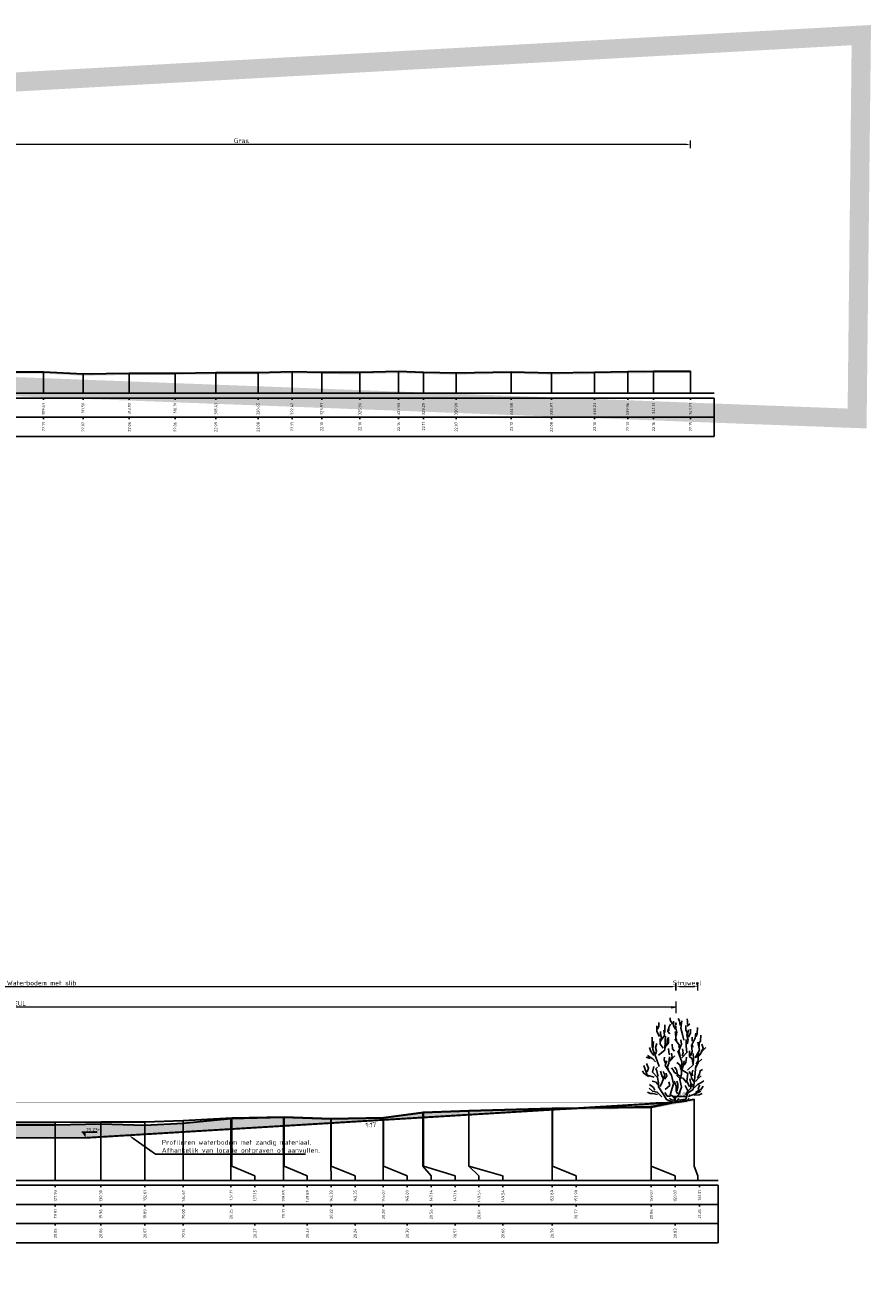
# Model space of a CAD drawing. Header units: metres. Extents: x 173015 to 189682, y 346605 to 348504.
# Tile 208 of 212: x 189188 to 189232, y 348422 to 348487. Entities that reach past the tile are written whole.
import ezdxf
from ezdxf import colors
from ezdxf.entities.mleader import LeaderData, LeaderLine
from ezdxf.enums import TextEntityAlignment as Align
from ezdxf.math import Vec2, Vec3

# ---------------------------------------------------------------- set-up
doc = ezdxf.new("R2010")
doc.units = ezdxf.units.M
doc.header["$PDMODE"] = 35
doc.header["$PDSIZE"] = 0.075
for name, color, linetype, lineweight in [('B-ME-GR-HEESTER-SD', 252, 'Continuous', 25), ('B-ME-OB-WATERLIJN-GD1', 150, 'Continuous', 25), ('TDNA0312_dempen', 41, 'Continuous', 30), ('X-ME-AL-PROFIEL_HUIDIG MAAIVELD-GD', 252, 'Continuous', 0), ('X-XX-AL-DETAIL1-M-B', 252, 'Continuous', 18), ('X-XX-AL-DWARSPROFIEL_PROFIELLIJN BOVENKANT SLIB-GD', 42, 'Continuous', 35), ('X-XX-AL-DWARSPROFIEL_PROFIELLIJN MAAIVELD-GD', 8, 'Continuous', 35), ('X-XX-AL-HULPGEOMETRIE-G', 50, 'Continuous', 25), ('X-XX-AL-PEILMAAT-SD', 7, 'Continuous', 25), ('X-XX-AL-VERWIJZING-T25-100', 7, 'Continuous', 25), ('X01-XX-AL-M', 7, 'Continuous', 18)]:
    doc.layers.add(name, color=color, linetype=linetype, lineweight=lineweight)
for name, color, linetype in [('TDNA----_aanvullen_zand', 71, 'Continuous'), ('X-ME-AL-PROFIELRASTER-S', 7, 'Continuous'), ('XDNL----_dijkcontour', 10, 'Continuous')]:
    doc.layers.add(name, color=color, linetype=linetype)
doc.styles.add('NLCS-ISO', font='NLCS-ISO.ttf', dxfattribs={"height": 1.8})
doc.styles.add('NLCS-ISO-ANNOTATIVE-T18', font='NLCS-ISO.ttf', dxfattribs={"height": 1.8})
doc.styles.add('NLCS-ISO-M100-T25', font='NLCS-ISO.ttf', dxfattribs={"height": 0.25})
doc.dimstyles.new('NLCS-M100-T25-PIJL_L2_H1', dxfattribs={"dimscale": 0.1, "dimtxt": 2.5, "dimasz": 2.5, "dimexe": 2, "dimexo": 2, "dimgap": 0.7, "dimtad": 1, "dimzin": 0, "dimdsep": 46, "dimtxsty": 'NLCS-ISO-M100-T25', "dimcen": 0, "dimdle": 2, "dimclrd": 256, "dimclre": 256, "dimclrt": 256, "dimadec": 1, "dimazin": 0, "dimtfac": 1, "dimtdec": 3, "dimtofl": 0, "dimtmove": 0, "dimatfit": 3, "dimfxl": 2, "dimfxlon": 1, "dimtfillclr": 256, "dimtolj": 1, "dimtzin": 0, "dimlwd": -1, "dimlwe": -1, "dimarcsym": 0})
doc.dimstyles.new('NLCS-M100-T25-PIJL_L3_H2', dxfattribs={"dimscale": 0.1, "dimtxt": 2.5, "dimasz": 2.5, "dimexe": 2, "dimexo": 2, "dimgap": 0.7, "dimtad": 1, "dimdec": 3, "dimzin": 0, "dimdsep": 46, "dimtxsty": 'NLCS-ISO-M100-T25', "dimcen": 0, "dimdle": 2, "dimclrd": 256, "dimclre": 256, "dimclrt": 256, "dimazin": 0, "dimtfac": 1, "dimtdec": 3, "dimtofl": 0, "dimtmove": 0, "dimatfit": 3, "dimfxl": 2, "dimfxlon": 1, "dimtfillclr": 256, "dimtolj": 1, "dimtzin": 0, "dimlwd": -1, "dimlwe": -1, "dimarcsym": 0})

# ---------------------------------------------------------------- blocks, each defined once
blk = doc.blocks.new('SAL-PROFIELRASTER_BALK_EIND1-D')
at = {"color": 0, "linetype": 'ByBlock', "lineweight": -2}
blk.add_line((1, -12.5), (1, -2.5), dxfattribs=at)
at = {"color": 0, "linetype": 'ByBlock', "lineweight": -2, "flags": 128}
for points in [[(0, 0), (1, 0)], [(0, -2.5), (1, -2.5)], [(0, -12.5), (1, -12.5)]]:
    blk.add_lwpolyline(points, dxfattribs=at)
blk = doc.blocks.new('SAL-PROFIELRASTER_BALK_EIND2-D')
at = {"color": 0, "linetype": 'ByBlock', "lineweight": -2}
for p, q in [((1, -2.5), (1, -12.5)), ((1, -12.5), (0, -12.5))]:
    blk.add_line(p, q, dxfattribs=at)
blk = doc.blocks.new('SAL-PROFIELRASTER_BALK_DATA-D')
at = {"color": 0, "linetype": 'ByBlock', "lineweight": -2}
blk.add_lwpolyline([(0, -3.5), (0, -2.5)], dxfattribs=at)
at = {"color": 0, "linetype": 'ByBlock', "lineweight": -2, "style": 'NLCS-ISO-ANNOTATIVE-T18'}
blk.add_attdef('GETAL', text='', height=1.5, rotation=90, dxfattribs=at).set_placement((0.75, -5), align=Align.RIGHT)
blk = doc.blocks.new('SAL-PROFIELRASTER_AANHAAL-D')
at = {"color": 9, "linetype": 'ByBlock', "lineweight": -2, "flags": 128}
blk.add_lwpolyline([(0, 1), (0, 0)], dxfattribs=at)
blk = doc.blocks.new('*D103')
at = {"layer": 'Defpoints', "color": 0, "transparency": 16777216}
for p in [(189175.58, 348480.973), (189175.58, 348467.191), (189222.99, 348466.087)]:
    blk.add_point(p, dxfattribs=at)
at = {"layer": 'X-XX-AL-DETAIL1-M-B', "transparency": 16777216}
for p, q in [((189175.58, 348480.773), (189175.58, 348481.173)), ((189222.74, 348480.973), (189175.83, 348480.973)), ((189222.99, 348480.773), (189222.99, 348481.173))]:
    blk.add_line(p, q, dxfattribs=at)
for points in [[(189175.83, 348481.014), (189175.83, 348480.931), (189175.58, 348480.973)], [(189222.74, 348481.014), (189222.74, 348480.931), (189222.99, 348480.973)]]:
    blk.add_solid(points, dxfattribs=at)
at = {"layer": 'X-XX-AL-DETAIL1-M-B', "transparency": 16777216, "insert": (189199.532, 348481.168), "char_height": 0.25, "attachment_point": 5, "style": 'NLCS-ISO-M100-T25'}
blk.add_mtext('\\A1;Gras', dxfattribs=at)
blk = doc.blocks.new('SAL-PROFIELRASTER_AANHAAL_STAGGER-D')
at = {"color": 9, "linetype": 'ByBlock', "lineweight": -2, "flags": 128}
for points in [[(0, 0), (0, -0.25)], [(0, -0.25), (1, -0.75)], [(1, -0.75), (1, -1)]]:
    blk.add_lwpolyline(points, dxfattribs=at)
blk = doc.blocks.new('*D37')
at = {"layer": 'Defpoints', "color": 0, "transparency": 16777216}
for p in [(189155.952, 348436.972), (189222.229, 348425.999), (189155.952, 348425.625)]:
    blk.add_point(p, dxfattribs=at)
at = {"layer": 'X-XX-AL-DETAIL1-M-B', "transparency": 16777216}
for p, q in [((189155.952, 348436.772), (189155.952, 348437.172)), ((189221.979, 348436.972), (189156.202, 348436.972)), ((189222.229, 348436.772), (189222.229, 348437.172))]:
    blk.add_line(p, q, dxfattribs=at)
for points in [[(189156.202, 348437.014), (189156.202, 348436.931), (189155.952, 348436.972)], [(189221.979, 348437.014), (189221.979, 348436.931), (189222.229, 348436.972)]]:
    blk.add_solid(points, dxfattribs=at)
at = {"layer": 'X-XX-AL-DETAIL1-M-B', "transparency": 16777216, "insert": (189189.091, 348437.167), "char_height": 0.25, "attachment_point": 5, "style": 'NLCS-ISO-M100-T25'}
blk.add_mtext('\\A1;Waterbodem met slib', dxfattribs=at)
blk = doc.blocks.new('SGR-HEESTER_S01_E_ZIJ-D')
blk.add_line((-0.166, 0), (0.141, 0))
at = {"flags": 128}
for points in [[(-0.881, 3.429), (-1.01, 3.698), (-1.022, 3.992)], [(-0.975, 3.816), (-0.916, 3.956), (-0.916, 4.168)], [(-0.599, 3.64), (-0.599, 3.886), (-0.599, 4.039)], [(-0.387, 3.734), (-0.387, 3.91), (-0.305, 4.074)], [(-0.2, 4.074), (-0.317, 4.285), (-0.317, 4.402)], [(-0.035, 3.816), (-0.153, 3.992), (-0.153, 4.238)], [(-0.059, 4.003), (0, 4.086), (-0.047, 4.168)], [(-0.012, 3.476), (0.023, 3.663), (-0.023, 3.863), (-0.023, 3.98)], [(0.2, 4.015), (0.164, 4.261), (0.106, 4.367)], [(0.399, 3.241), (0.317, 3.534), (0.235, 3.863), (0.282, 4.25)], [(0.552, 3.487), (0.575, 3.628), (0.493, 3.781), (0.493, 4.015)], [(0.587, 4.062), (0.587, 4.226), (0.575, 4.355)], [(0.575, 3.968), (0.716, 4.097)], [(-1.256, 2.866), (-1.268, 3.112), (-1.256, 3.405)], [(-0.933, 2.465), (-0.604, 2.728), (-0.582, 3.231), (-0.56, 3.45)], [(-0.693, 2.83), (-0.845, 3.03), (-0.845, 3.323)], [(-0.822, 3.147), (-0.775, 3.358), (-0.822, 3.558), (-0.822, 3.687)], [(-0.787, 3.241), (-0.611, 3.487), (-0.658, 3.769)], [(-0.599, 2.819), (-0.47, 3.088), (-0.481, 3.241), (-0.399, 3.405)], [(-0.493, 2.983), (-0.399, 3.1), (-0.399, 3.323)], [(-0.329, 3.581), (-0.434, 3.687), (-0.423, 3.839)], [(0.141, 2.854), (0.153, 3.006), (-0.082, 3.3)], [(0.035, 3.217), (-0.023, 3.335), (-0.047, 3.64), (-0.059, 3.687)], [(0.294, 2.312), (0.557, 2.597), (0.513, 2.925), (0.513, 3.275)], [(0.564, 3.053), (0.622, 3.241), (0.575, 3.44), (0.634, 3.781)], [(0.634, 3.393), (0.751, 3.628), (0.74, 3.816)], [(0.834, 3.194), (0.822, 3.393)], [(0.869, 2.877), (0.834, 3.041), (0.986, 3.346), (1.022, 3.616)], [(1.045, 3.44), (1.092, 3.593), (1.115, 3.91)], [(1.198, 2.912), (1.198, 3.112), (1.268, 3.182), (1.28, 3.511)], [(-1.174, 2.443), (-1.327, 2.643), (-1.397, 2.854)], [(-0.889, 1.874), (-1.064, 2.356), (-1.218, 2.75), (-1.196, 3.166)], [(-1.092, 2.514), (-1.033, 2.666), (-1.08, 2.854), (-1.01, 3.065)], [(-0.352, 2.478), (-0.387, 2.619), (-0.399, 2.807)], [(-0.094, 2.666), (-0.2, 2.783), (-0.211, 3.041)], [(0.097, 0.321), (0.272, 0.78), (0.184, 1.196), (0.272, 1.459), (0.294, 2.115), (0.075, 2.684)], [(0.2, 2.431), (0.129, 2.69), (0.27, 3.03), (0.235, 3.264)], [(0.305, 2.42), (0.364, 2.584), (0.317, 2.783)], [(0.869, 2.021), (0.834, 2.267), (0.693, 2.385), (0.693, 2.69)], [(0.751, 2.431), (0.834, 2.654), (0.787, 3.006)], [(0.995, 2.312), (1.214, 2.728), (1.126, 3.144)], [(1.057, 2.361), (1.233, 2.478), (1.339, 2.654), (1.538, 2.854)], [(1.292, 2.619), (1.397, 2.83), (1.339, 3.041)], [(-1.362, 2.279), (-1.573, 2.361)], [(-1.515, 1.587), (-1.444, 1.775), (-1.55, 2.021)], [(-1.08, 2.115), (-1.233, 2.267), (-1.503, 2.443)], [(-0.564, 2.044), (-0.634, 2.22), (-0.611, 2.361)], [(0.009, 0.233), (-0.319, 0.386), (-0.144, 0.955), (-0.254, 1.415), (-0.582, 1.918), (-0.495, 2.159)], [(-0.399, 1.716), (-0.481, 1.81), (-0.387, 2.044), (-0.352, 2.373)], [(-0.341, 2.138), (-0.223, 2.361), (-0.258, 2.572)], [(-0.294, 2.185), (-0.07, 2.42)], [(0.235, 1.763), (0.188, 1.962), (0.035, 2.068)], [(0.305, 1.728), (0.364, 1.904), (0.411, 2.162)], [(0.411, 1.939), (0.505, 2.068), (0.528, 2.349)], [(0.579, 1.677), (0.885, 1.962), (0.907, 2.29), (0.885, 2.553)], [(1.022, 1.81), (1.139, 2.08), (1.327, 2.244)], [(1.045, 1.997), (1.151, 2.197), (1.162, 2.572)], [(-1.432, 1.34), (-1.597, 1.423), (-1.714, 1.528), (-1.761, 1.634)], [(-1.152, 1.305), (-1.524, 1.415), (-1.7, 1.918)], [(-0.166, 0), (-0.517, 0.145), (-0.67, 0.408), (-0.933, 0.802), (-0.933, 1.021), (-0.977, 1.284), (-1.24, 1.568), (-1.174, 1.874)], [(-0.939, 1.352), (-0.975, 1.458), (-1.01, 1.645), (-1.069, 1.739), (-0.986, 1.833)], [(-0.845, 0.824), (-0.736, 1.043), (-0.604, 1.437), (-0.692, 1.612)], [(-0.693, 1.235), (-0.763, 1.399), (-0.822, 1.622)], [(-0.622, 1.2), (-0.493, 1.364), (-0.528, 1.516)], [(0.012, 1.481), (-0.106, 1.575), (-0.164, 1.692), (-0.258, 1.798)], [(0.27, 1.317), (0.07, 1.446), (0.012, 1.704), (-0.094, 1.833)], [(0.528, 1.035), (0.446, 1.129), (0.352, 1.258), (0.153, 1.282), (0.012, 1.411)], [(0.119, 0.102), (0.491, 0.167), (0.579, 0.474), (0.885, 0.671), (0.951, 1.13), (1.017, 1.918)], [(0.688, 0.802), (0.557, 1.108), (0.601, 1.502), (0.206, 1.743)], [(0.916, 1.082), (0.798, 1.258), (0.775, 1.434), (0.681, 1.61)], [(0.845, 1.376), (0.822, 1.54), (0.869, 1.681)], [(0.998, 1.082), (1.139, 1.247), (1.292, 1.387)], [(1.115, 1.282), (1.209, 1.47), (1.245, 1.645), (1.374, 1.704)], [(-0.758, 0.277), (-0.999, 0.518), (-1.24, 0.583), (-1.415, 0.736)], [(-1.127, 0.637), (-1.198, 0.777), (-1.397, 0.918)], [(-0.963, 0.918), (-1.057, 1.047), (-1.256, 1.094)], [(-0.582, 0.671), (-0.341, 0.868), (-0.385, 1.065)], [(0.059, 0.437), (-0.012, 0.578), (0, 0.848), (-0.117, 1.094)], [(0.023, 0.601), (0.082, 0.777), (0.082, 0.942), (0.023, 1.106)], [(0.493, 0.367), (0.599, 0.59), (0.47, 0.883)], [(0.622, 0.59), (0.763, 0.73), (0.763, 0.977), (0.716, 1.223)], [(0.798, 0.801), (0.845, 0.953)], [(0.928, 0.754), (1.104, 0.918), (1.198, 0.918)], [(1.01, 0.508), (1.198, 0.625), (1.151, 0.719), (1.233, 0.895)], [(1.139, 0.942), (1.28, 1.012), (1.432, 1.118)], [(1.268, 0.637), (1.397, 0.836)], [(-0.975, 0.402), (-1.221, 0.449), (-1.362, 0.449), (-1.503, 0.519)], [(-0.305, 0.32), (-0.47, 0.32), (-0.599, 0.508)], [(-0.141, 0.085), (-0.305, 0.167), (-0.352, 0.214)], [(0, 0), (-0.141, 0.144)], [(-0.023, 0), (0.141, 0.203)], [(0.141, 0), (0.528, 0.062), (0.669, 0.214)], [(0.622, 0.299), (0.951, 0.43), (1.28, 0.583)], [(0.939, 0.367), (1.198, 0.379), (1.35, 0.461)]]:
    blk.add_lwpolyline(points, dxfattribs=at)
blk = doc.blocks.new('*D49')
at = {"layer": 'Defpoints', "color": 0, "transparency": 16777216}
for p in [(189222.253, 348436.972), (189222.253, 348425.999), (189223.384, 348421.909)]:
    blk.add_point(p, dxfattribs=at)
at = {"layer": 'X-XX-AL-DETAIL1-M-B', "transparency": 16777216}
for p, q in [((189222.253, 348436.772), (189222.253, 348437.172)), ((189223.134, 348436.972), (189222.503, 348436.972)), ((189223.384, 348436.772), (189223.384, 348437.172))]:
    blk.add_line(p, q, dxfattribs=at)
for points in [[(189222.503, 348437.014), (189222.503, 348436.931), (189222.253, 348436.972)], [(189223.134, 348437.014), (189223.134, 348436.931), (189223.384, 348436.972)]]:
    blk.add_solid(points, dxfattribs=at)
at = {"layer": 'X-XX-AL-DETAIL1-M-B', "transparency": 16777216, "insert": (189222.819, 348437.167), "char_height": 0.25, "attachment_point": 5, "style": 'NLCS-ISO-M100-T25'}
blk.add_mtext('\\A1;Struweel', dxfattribs=at)
blk = doc.blocks.new('_Closed')
at = {"color": 0, "linetype": 'ByBlock', "lineweight": -2}
for p, q in [((-1, 0.17), (0, 0)), ((-1, 0.17), (-1, -0.17)), ((0, 0), (-1, -0.17)), ((0, 0), (-1, 0))]:
    blk.add_line(p, q, dxfattribs=at)
blk = doc.blocks.new('*D141')
at = {"layer": 'Defpoints', "color": 0, "transparency": 16777216}
for p in [(189153.438, 348435.896), (189153.438, 348430.934), (189222.253, 348430.934)]:
    blk.add_point(p, dxfattribs=at)
at = {"layer": 'X01-XX-AL-M', "color": 11, "transparency": 16777216}
for p, q in [((189153.438, 348435.596), (189153.438, 348436.196)), ((189222.003, 348435.896), (189153.688, 348435.896)), ((189222.253, 348435.596), (189222.253, 348436.196))]:
    blk.add_line(p, q, dxfattribs=at)
at = {"layer": 'X01-XX-AL-M', "color": 11, "transparency": 16777216, "xscale": 0.25, "yscale": 0.25, "zscale": 0.25, "rotation": 180}
blk.add_blockref('_Closed', (189153.438, 348435.896), dxfattribs=at)
at = {"layer": 'X01-XX-AL-M', "color": 11, "transparency": 16777216, "xscale": 0.25, "yscale": 0.25, "zscale": 0.25}
blk.add_blockref('_Closed', (189222.253, 348435.896), dxfattribs=at)
at = {"layer": 'X01-XX-AL-M', "color": 11, "transparency": 16777216, "insert": (189187.846, 348436.091), "char_height": 0.25, "attachment_point": 5, "style": 'NLCS-ISO-M100-T25', "bg_fill": 3, "box_fill_scale": 1.1, "bg_fill_color": 256, "bg_fill_true_color": 13158600, "bg_fill_transparency": 0}
blk.add_mtext('\\A1;GEUL ', dxfattribs=at)
blk = doc.blocks.new('SAL-PEILMAAT_INFRACAD_H01-SOD')
blk.add_line((-2, 3), (6, 3))
blk.add_solid([(-2, 3), (0, 3), (0, 0)])
at = {"style": 'NLCS-ISO'}
blk.add_attdef('...', (0.4, 3.4), '', height=1.8, dxfattribs=at)

msp = doc.modelspace()

# ---------------------------------------------------------------- hatches: boundary and pattern name
at = {"layer": 'TDNA----_aanvullen_zand'}
msp.add_hatch(color=256, dxfattribs=at).paths.add_polyline_path([(189222.1128, 348430.9148), (189222.2323, 348430.9343), (189216.4705, 348430.5867), (189220.946, 348430.7068)])
at = {"layer": 'TDNA0312_dempen'}
h = msp.add_hatch(color=256, dxfattribs=at)
h.dxf.hatch_style = 1
h.paths.add_polyline_path([(189217.6416, 348430.6473), (189215.7805, 348430.6138), (189211.4144, 348430.4878), (189209.015, 348430.4018), (189206.9425, 348430.1268), (189204.2062, 348430.0658), (189201.7227, 348430.1508), (189198.9828, 348430.0888), (189196.4948, 348429.8468), (189194.4866, 348429.7358), (189192.181, 348429.8058), (189189.8064, 348429.7518), (189187.2027, 348429.7458), (189184.9042, 348429.7228), (189182.6978, 348429.7288), (189180.442, 348429.7138), (189178.3422, 348429.7228), (189176.0299, 348429.6958), (189173.6829, 348429.7338), (189171.3589, 348429.7508), (189168.9508, 348429.7848), (189167.6452, 348429.7825), (189176.3908, 348429.0738), (189191.3921, 348429.0738)])
at = {"layer": 'X-ME-AL-PROFIEL_HUIDIG MAAIVELD-GD'}
h = msp.add_hatch(dxfattribs=at)
h.set_pattern_fill('AGR-MAAIVELD', color=256, scale=0.05, pattern_type=2)
h.set_pattern_definition([(45, (2171.35685, 77.68078), (-0.25000007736, 0.25000007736), []), (45, (2171.32113, 77.7165), (0, 0.50000015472), [0.3535535, -0.3535535]), (45, (2171.28542, 77.7522), (0, 0.50000015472), [0.3535535, -0.3535535]), (45, (2171.2492, 77.78842), (0, 0.50000015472), [0.3535535, -0.3535535]), (45, (2171.214, 77.82363), (0, 0.50000015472), [0.3535535, -0.3535535]), (45, (2171.17828, 77.85935), (0, 0.50000015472), [0.3535535, -0.3535535]), (45, (2171.14256, 77.89506), (0, 0.50000015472), [0.3535535, -0.3535535]), (315, (2171.35685, 77.68078), (0.25000007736, 0.25000007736), []), (315, (2171.39256, 77.7165), (0.50000015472, -1e-16), [0.3535535, -0.3535535]), (315, (2171.42828, 77.7522), (0.50000015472, -1e-16), [0.3535535, -0.3535535]), (315, (2171.4645, 77.78842), (0.50000015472, -1e-16), [0.3535535, -0.3535535]), (315, (2171.4997, 77.82363), (0.50000015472, -1e-16), [0.3535535, -0.3535535]), (315, (2171.53542, 77.85935), (0.50000015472, -1e-16), [0.3535535, -0.3535535]), (315, (2171.57113, 77.89506), (0.50000015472, -1e-16), [0.3535535, -0.3535535])])
h.paths.add_polyline_path([(189222.9899, 348469.0252), (189221.0656, 348469.0292), (189219.7127, 348469.0062), (189217.9877, 348468.9742), (189215.729, 348468.9482), (189213.6326, 348468.9882), (189210.7476, 348468.9452), (189209.0417, 348468.9812), (189207.7439, 348469.0232), (189205.7175, 348468.9682), (189203.7269, 348468.9732), (189202.1759, 348469.0072), (189200.4036, 348468.9552), (189198.1906, 348468.9582), (189196.0627, 348468.9302), (189193.6728, 348468.9312), (189191.2544, 348468.8912), (189189.1828, 348469.0002), (189186.5005, 348468.9922), (189184.031, 348468.9402), (189181.8078, 348468.9622), (189180.0439, 348468.9632), (189178.3774, 348468.9182), (189176.1592, 348468.9292), (189154.4678, 348469.1152), (189145.9764, 348469.2802), (189143.9173, 348469.2132), (189141.8701, 348469.2602), (189139.8888, 348469.3582), (189137.7088, 348469.3282), (189135.6003, 348469.3462), (189133.2681, 348469.4172), (189131.0415, 348469.3472), (189129.2302, 348469.2562), (189113.1569, 348469.2702), (189110.9654, 348469.3082), (189108.4586, 348469.3972), (189106.3951, 348469.3702), (189103.9317, 348469.4802), (189101.6796, 348469.5162), (189099.4914, 348469.4162), (189097.3199, 348469.4002), (189094.7243, 348469.4812), (189092.341, 348469.5252), (189090.6133, 348469.5562), (189088.3818, 348469.5692), (189086.4948, 348469.5822), (189084.485, 348469.6012), (189082.0661, 348469.6402), (189079.91, 348469.6792), (189078.0145, 348469.6952), (189075.8916, 348469.6052), (189073.6019, 348469.7532), (189071.6246, 348469.8992), (189069.7626, 348469.7972), (189067.87, 348469.6802), (189065.6501, 348469.7102), (189063.481, 348469.7142), (189061.1365, 348469.7842), (189058.893, 348469.5672), (189056.5134, 348469.5762), (189054.0526, 348469.5552), (189051.6792, 348469.5752), (189049.3299, 348469.4742), (189047.0279, 348469.5052), (189044.4731, 348469.4102), (189041.949, 348469.4912), (189039.8493, 348469.5482), (189037.4968, 348469.5202), (189034.9808, 348469.5402), (189033.032, 348469.6562), (189031.1139, 348469.5742), (189028.6845, 348469.5822), (189026.4024, 348469.6472), (189023.9314, 348469.7672), (189021.6186, 348469.6032), (189019.4073, 348469.5462), (189017.2386, 348469.6452), (189015.1608, 348469.7302), (189013.1006, 348469.6612), (189010.6372, 348469.7362), (189008.011, 348469.6752), (189005.937, 348469.5882), (189002.8646, 348469.5512), (188997.9831, 348469.4792), (188996.201, 348469.7322), (188994.0404, 348469.6042), (188992.0957, 348469.6772), (188989.9643, 348469.7582), (188988.1482, 348469.7212), (188985.8581, 348469.7122), (188983.4456, 348469.7122), (188981.111, 348469.8112), (188978.971, 348469.7912), (188976.79, 348469.8422), (188974.4816, 348469.9342), (188972.0607, 348469.8202), (188969.8888, 348469.7232), (188967.5178, 348469.7612), (188965.3407, 348469.9372), (188962.992, 348469.8482), (188960.6119, 348469.9422), (188957.9642, 348469.9482), (188955.6635, 348470.0512), (188953.4229, 348469.9602), (188951.271, 348469.9132), (188949.2061, 348469.7742), (188946.8354, 348469.7722), (188944.5882, 348469.7722), (188942.3471, 348469.6172), (188940.5171, 348470.0282), (188938.5878, 348470.0622), (188936.4828, 348470.0922), (188934.4099, 348470.1282), (188932.4844, 348470.2012), (188930.4281, 348470.1372), (188928.1753, 348470.0242), (188926.5866, 348470.0112), (188924.8833, 348470.0002), (188922.9914, 348470.0782), (188921.1189, 348470.0162), (188919.2089, 348469.9682), (188917.5412, 348469.9122), (188915.6232, 348469.7822), (188913.7298, 348469.8702), (188911.7172, 348469.9072), (188909.7232, 348469.9552), (188907.7131, 348469.9772), (188905.8468, 348469.8842), (188903.7038, 348469.9882), (188901.7396, 348469.9522), (188899.8316, 348469.9692), (188898.0455, 348470.0242), (188896.0004, 348470.1502), (188894.1712, 348470.1442), (188892.0369, 348469.9862), (188890.3801, 348470.0832), (188888.8986, 348470.2002), (188887.4793, 348470.2412), (188885.3538, 348470.2462), (188883.4115, 348470.2282), (188881.7839, 348470.2342), (188879.7566, 348470.2272), (188879.7566, 348470.3272), (188881.7839, 348470.3342), (188883.4115, 348470.3282), (188885.3538, 348470.3462), (188887.4793, 348470.3412), (188888.8986, 348470.3002), (188890.3801, 348470.1832), (188892.0369, 348470.0862), (188894.1712, 348470.2442), (188896.0004, 348470.2502), (188898.0455, 348470.1242), (188899.8316, 348470.0692), (188901.7396, 348470.0522), (188903.7038, 348470.0882), (188905.8468, 348469.9842), (188907.7131, 348470.0772), (188909.7232, 348470.0552), (188911.7172, 348470.0072), (188913.7298, 348469.9702), (188915.6232, 348469.8822), (188917.5412, 348470.0122), (188919.2089, 348470.0682), (188921.1189, 348470.1162), (188922.9914, 348470.1782), (188924.8833, 348470.1002), (188926.5866, 348470.1112), (188928.1753, 348470.1242), (188930.4281, 348470.2372), (188932.4844, 348470.3012), (188934.4099, 348470.2282), (188936.4828, 348470.1922), (188938.5878, 348470.1622), (188940.5171, 348470.1282), (188942.3471, 348469.7172), (188944.5882, 348469.8722), (188946.8354, 348469.8722), (188949.2061, 348469.8742), (188951.271, 348470.0132), (188953.4229, 348470.0602), (188955.6635, 348470.1512), (188957.9642, 348470.0482), (188960.6119, 348470.0422), (188962.992, 348469.9482), (188965.3407, 348470.0372), (188967.5178, 348469.8612), (188969.8888, 348469.8232), (188972.0607, 348469.9202), (188974.4816, 348470.0342), (188976.79, 348469.9422), (188978.971, 348469.8912), (188981.111, 348469.9112), (188983.4456, 348469.8122), (188985.8581, 348469.8122), (188988.1482, 348469.8212), (188989.9643, 348469.8582), (188992.0957, 348469.7772), (188994.0404, 348469.7042), (188996.201, 348469.8322), (188997.9831, 348469.5792), (189002.8646, 348469.6512), (189005.937, 348469.6882), (189008.011, 348469.7752), (189010.6372, 348469.8362), (189013.1006, 348469.7612), (189015.1608, 348469.8302), (189017.2386, 348469.7452), (189019.4073, 348469.6462), (189021.6186, 348469.7032), (189023.9314, 348469.8672), (189026.4024, 348469.7472), (189028.6845, 348469.6822), (189031.1139, 348469.6742), (189033.032, 348469.7562), (189034.9808, 348469.6402), (189037.4968, 348469.6202), (189039.8493, 348469.6482), (189041.949, 348469.5912), (189044.4731, 348469.5102), (189047.0279, 348469.6052), (189049.3299, 348469.5742), (189051.6792, 348469.6752), (189054.0526, 348469.6552), (189056.5134, 348469.6762), (189058.893, 348469.6672), (189061.1365, 348469.8842), (189063.481, 348469.8142), (189065.6501, 348469.8102), (189067.87, 348469.7802), (189069.7626, 348469.8972), (189071.6246, 348469.9992), (189073.6019, 348469.8532), (189075.8916, 348469.7052), (189078.0145, 348469.7952), (189079.91, 348469.7792), (189082.0661, 348469.7402), (189084.485, 348469.7012), (189086.4948, 348469.6822), (189088.3818, 348469.6692), (189090.6133, 348469.6562), (189092.341, 348469.6252), (189094.7243, 348469.5812), (189097.3199, 348469.5002), (189099.4914, 348469.5162), (189101.6796, 348469.6162), (189103.9317, 348469.5802), (189106.3951, 348469.4702), (189108.4586, 348469.4972), (189110.9654, 348469.4082), (189113.1569, 348469.3702), (189129.2302, 348469.3562), (189131.0415, 348469.4472), (189133.2681, 348469.5172), (189135.6003, 348469.4462), (189137.7088, 348469.4282), (189139.8888, 348469.4582), (189141.8701, 348469.3602), (189143.9173, 348469.3132), (189145.9764, 348469.3802), (189154.4678, 348469.2152), (189176.1592, 348469.0292), (189178.3774, 348469.0182), (189180.0439, 348469.0632), (189181.8078, 348469.0622), (189184.031, 348469.0402), (189186.5005, 348469.0922), (189189.1828, 348469.1002), (189191.2544, 348468.9912), (189193.6728, 348469.0312), (189196.0627, 348469.0302), (189198.1906, 348469.0582), (189200.4036, 348469.0552), (189202.1759, 348469.1072), (189203.7269, 348469.0732), (189205.7175, 348469.0682), (189207.7439, 348469.1232), (189209.0417, 348469.0812), (189210.7476, 348469.0452), (189213.6326, 348469.0882), (189215.729, 348469.0482), (189217.9877, 348469.0742), (189219.7127, 348469.1062), (189221.0656, 348469.1292), (189222.9899, 348469.1252), (189222.9911, 348469.0252)])
h = msp.add_hatch(dxfattribs=at)
h.set_pattern_fill('AGR-MAAIVELD', color=256, scale=0.05, pattern_type=2)
h.set_pattern_definition([(45, (2349.08703, 143.70814), (-0.25000007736, 0.25000007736), []), (45, (2349.0513, 143.74385), (0, 0.50000015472), [0.3535535, -0.3535535]), (45, (2349.0156, 143.77957), (0, 0.50000015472), [0.3535535, -0.3535535]), (45, (2348.9794, 143.81578), (0, 0.50000015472), [0.3535535, -0.3535535]), (45, (2348.94417, 143.851), (0, 0.50000015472), [0.3535535, -0.3535535]), (45, (2348.90845, 143.8867), (0, 0.50000015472), [0.3535535, -0.3535535]), (45, (2348.87274, 143.92242), (0, 0.50000015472), [0.3535535, -0.3535535]), (315, (2349.08703, 143.70814), (0.25000007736, 0.25000007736), []), (315, (2349.12274, 143.74385), (0.50000015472, -1e-16), [0.3535535, -0.3535535]), (315, (2349.15845, 143.77957), (0.50000015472, -1e-16), [0.3535535, -0.3535535]), (315, (2349.19467, 143.81578), (0.50000015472, -1e-16), [0.3535535, -0.3535535]), (315, (2349.2299, 143.851), (0.50000015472, -1e-16), [0.3535535, -0.3535535]), (315, (2349.2656, 143.8867), (0.50000015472, -1e-16), [0.3535535, -0.3535535]), (315, (2349.3013, 143.92242), (0.50000015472, -1e-16), [0.3535535, -0.3535535])])
h.paths.add_polyline_path([(189122.3732, 348430.0178), (189124.6655, 348430.1388), (189126.465, 348430.4038), (189128.0086, 348430.7788), (189128.5524, 348431.0598), (189131.408, 348431.4338), (189133.9128, 348431.3308), (189137.9491, 348431.2428), (189144.1675, 348430.9378), (189150.1566, 348431.3328), (189152.9745, 348431.0008), (189153.6042, 348430.7738), (189154.2708, 348430.6498), (189155.9524, 348430.4598), (189158.2311, 348430.1288), (189160.0665, 348429.9808), (189162.0973, 348429.7738), (189164.4239, 348429.7608), (189166.6819, 348429.6808), (189168.9508, 348429.6848), (189171.3589, 348429.6508), (189173.6829, 348429.6338), (189176.0299, 348429.5958), (189178.3422, 348429.6228), (189180.442, 348429.6138), (189182.6978, 348429.6288), (189184.9042, 348429.6228), (189187.2027, 348429.6458), (189189.8064, 348429.6518), (189192.181, 348429.7058), (189194.4866, 348429.6358), (189196.4948, 348429.7468), (189198.9828, 348429.9888), (189201.7227, 348430.0508), (189204.2062, 348429.9658), (189206.9425, 348430.0268), (189209.015, 348430.3018), (189211.4144, 348430.3878), (189215.7805, 348430.5138), (189220.946, 348430.6068), (189222.1128, 348430.8148), (189223.184, 348430.9898), (189223.184, 348431.0898), (189222.1128, 348430.9148), (189220.946, 348430.7068), (189215.7805, 348430.6138), (189211.4144, 348430.4878), (189209.015, 348430.4018), (189206.9425, 348430.1268), (189204.2062, 348430.0658), (189201.7227, 348430.1508), (189198.9828, 348430.0888), (189196.4948, 348429.8468), (189194.4866, 348429.7358), (189192.181, 348429.8058), (189189.8064, 348429.7518), (189187.2027, 348429.7458), (189184.9042, 348429.7228), (189182.6978, 348429.7288), (189180.442, 348429.7138), (189178.3422, 348429.7228), (189176.0299, 348429.6958), (189173.6829, 348429.7338), (189171.3589, 348429.7508), (189168.9508, 348429.7848), (189166.6819, 348429.7808), (189164.4239, 348429.8608), (189162.0973, 348429.8738), (189160.0665, 348430.0808), (189158.2311, 348430.2288), (189155.9524, 348430.5598), (189154.2708, 348430.7498), (189153.6042, 348430.8738), (189152.9745, 348431.1008), (189150.1566, 348431.4328), (189144.1675, 348431.0378), (189137.9491, 348431.3428), (189133.9128, 348431.4308), (189131.408, 348431.5338), (189128.5524, 348431.1598), (189128.0086, 348430.8788), (189126.465, 348430.5038), (189124.6655, 348430.2388), (189122.3732, 348430.1178), (189119.9277, 348429.9498), (189117.7287, 348429.8948), (189115.2049, 348429.9128), (189111.6839, 348430.0568), (189108.8183, 348430.2208), (189107.471, 348430.3378), (189104.8955, 348430.4168), (189102.4161, 348430.4768), (189099.42, 348430.6578), (189097.9241, 348430.6998), (189096.131, 348430.8788), (189092.3613, 348430.8818), (189086.7533, 348431.3248), (189082.3996, 348431.6478), (189078.5063, 348432.0088), (189073.1674, 348432.2838), (189069.5293, 348432.4948), (189065.6666, 348432.5318), (189061.8765, 348432.5758), (189061.8765, 348432.4758), (189065.6666, 348432.4318), (189069.5293, 348432.3948), (189073.1674, 348432.1838), (189078.5063, 348431.9088), (189082.3996, 348431.5478), (189086.7533, 348431.2248), (189092.3613, 348430.7818), (189096.131, 348430.7788), (189097.9241, 348430.5998), (189099.42, 348430.5578), (189102.4161, 348430.3768), (189104.8955, 348430.3168), (189107.471, 348430.2378), (189108.8183, 348430.1208), (189111.6839, 348429.9568), (189115.2049, 348429.8128), (189117.7287, 348429.7948), (189119.9277, 348429.8498)])

# ---------------------------------------------------------------- linework, layer by layer
at = {"layer": 'B-ME-OB-WATERLIJN-GD1', "const_width": 0.025}
msp.add_lwpolyline([(189153.4378, 348430.9338), (189222.2291, 348430.9338)], dxfattribs=at)
at = {"layer": 'X-XX-AL-DWARSPROFIEL_PROFIELLIJN BOVENKANT SLIB-GD'}
msp.add_lwpolyline([(189187.2027, 348429.8938), (189189.8064, 348429.8938), (189192.181, 348429.9038), (189194.4866, 348429.9138), (189196.4948, 348429.9838), (189199.024, 348430.1118), (189201.7699, 348430.1728), (189204.2274, 348430.0788), (189206.9615, 348430.1438), (189209.039, 348430.4128), (189211.4162, 348430.5078), (189215.7638, 348430.6328), (189220.9416, 348430.6728), (189222.1128, 348430.9148)], dxfattribs=at)
at = {"layer": 'X-XX-AL-DWARSPROFIEL_PROFIELLIJN MAAIVELD-GD'}
for points in [[(189186.5005, 348469.0922), (189189.1828, 348469.1002), (189191.2544, 348468.9912), (189193.6728, 348469.0312), (189196.0627, 348469.0302), (189198.1906, 348469.0582), (189200.4036, 348469.0552), (189202.1759, 348469.1072), (189203.7269, 348469.0732), (189205.7175, 348469.0682), (189207.7439, 348469.1232), (189209.0417, 348469.0812), (189210.7476, 348469.0452), (189213.6326, 348469.0882), (189215.729, 348469.0482), (189217.9877, 348469.0742), (189219.7127, 348469.1062), (189221.0656, 348469.1292), (189222.9899, 348469.1252)], [(189187.2027, 348429.7458), (189189.8064, 348429.7518), (189192.181, 348429.8058), (189194.4866, 348429.7358), (189196.4948, 348429.8468), (189198.9828, 348430.0888), (189201.7227, 348430.1508), (189204.2062, 348430.0658), (189206.9425, 348430.1268), (189209.015, 348430.4018), (189211.4144, 348430.4878), (189215.7805, 348430.6138), (189220.946, 348430.7068), (189222.1128, 348430.9148), (189223.184, 348431.0898)]]:
    msp.add_lwpolyline(points, dxfattribs=at)
at = {"layer": 'X-XX-AL-HULPGEOMETRIE-G', "const_width": 1}
msp.add_lwpolyline([(188870.3288, 348466.6546), (189231.9216, 348486.6838), (189231.7016, 348466.6546), (188869.9405, 348480.3343)], dxfattribs=at)
at = {"layer": 'XDNL----_dijkcontour', "const_width": 0.1}
msp.add_lwpolyline([(189167.6452, 348429.7825), (189176.3908, 348429.0738), (189191.3921, 348429.0738), (189222.2323, 348430.9343)], dxfattribs=at)

# ---------------------------------------------------------------- block references
at = {"layer": 'B-ME-GR-HEESTER-SD'}
msp.add_blockref('SGR-HEESTER_S01_E_ZIJ-D', (189222.253, 348430.9343), dxfattribs=at)
at = {"layer": 'X-ME-AL-PROFIELRASTER-S'}
for p, yscale in [((189189.1828, 348467.9732), 1.126999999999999), ((189191.2544, 348467.9732), 1.018000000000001), ((189193.6728, 348467.9732), 1.058), ((189196.0627, 348467.9732), 1.056999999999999), ((189198.1906, 348467.9732), 1.085000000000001), ((189200.4036, 348467.9732), 1.082000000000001), ((189202.1759, 348467.9732), 1.134), ((189203.7269, 348467.9732), 1.100000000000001), ((189205.7175, 348467.9732), 1.094999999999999), ((189207.7439, 348467.9732), 1.149999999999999), ((189209.0417, 348467.9732), 1.108000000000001), ((189210.7476, 348467.9732), 1.071999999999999), ((189213.6326, 348467.9732), 1.114999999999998), ((189215.729, 348467.9732), 1.074999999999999), ((189217.9877, 348467.9732), 1.100999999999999), ((189219.7127, 348467.9732), 1.132999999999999), ((189221.0656, 348467.9732), 1.155999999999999), ((189222.9899, 348467.9732), 1.152000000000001), ((189223.184, 348427.8438), 3.245999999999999), ((189209.015, 348427.8438), 2.558), ((189209.039, 348427.8438), 2.568999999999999), ((189211.4144, 348427.8438), 2.643999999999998), ((189211.4162, 348427.8438), 2.664000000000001), ((189215.7638, 348426.8438), 3.789000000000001), ((189215.7805, 348427.8438), 2.77), ((189220.9416, 348427.8438), 2.829000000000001), ((189220.946, 348426.8438), 3.863), ((189189.8064, 348426.8438), 3.050000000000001), ((189189.8064, 348426.8438), 2.908000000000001), ((189192.181, 348426.8438), 3.059999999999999), ((189192.181, 348426.8438), 2.962), ((189194.4866, 348426.8438), 3.07), ((189194.4866, 348426.8438), 2.891999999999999), ((189196.4948, 348426.8438), 3.140000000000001), ((189196.4948, 348426.8438), 3.003), ((189198.9828, 348426.8438), 3.245000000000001), ((189199.024, 348427.8438), 2.268000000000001), ((189201.7227, 348426.8438), 3.306999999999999), ((189201.7699, 348427.8438), 2.329000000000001), ((189204.2062, 348427.8438), 2.222000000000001), ((189204.2274, 348427.8438), 2.234999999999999), ((189206.9425, 348426.8438), 3.283000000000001), ((189206.9615, 348427.8438), 2.300000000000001)]:
    msp.add_blockref('SAL-PROFIELRASTER_AANHAAL-D', p, dxfattribs=dict(at, yscale=yscale))
at = {"layer": 'X-ME-AL-PROFIELRASTER-S', "yscale": 0.1}
for name, p, xscale, zscale in [('SAL-PROFIELRASTER_BALK_EIND1-D', (188879.7566, 348467.9732), 344.4832157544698, 344.4832157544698), ('SAL-PROFIELRASTER_BALK_EIND2-D', (188879.7566, 348466.9732), 344.4832157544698, 344.4832157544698), ('SAL-PROFIELRASTER_BALK_EIND1-D', (189061.8765, 348426.8438), 162.5575546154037, 162.5575546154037), ('SAL-PROFIELRASTER_BALK_EIND2-D', (189061.8765, 348425.8438), 162.5575546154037, 162.5575546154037), ('SAL-PROFIELRASTER_BALK_EIND2-D', (189061.8765, 348424.8438), 162.5575546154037, 162.5575546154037)]:
    msp.add_blockref(name, p, dxfattribs=dict(at, xscale=xscale, zscale=zscale))
at = {"layer": 'X-ME-AL-PROFIELRASTER-S', "xscale": 0.1, "yscale": 0.1, "zscale": 0.1}
for p, values in [((189189.1828, 348467.9732), {'GETAL': '309.43'}), ((189191.2544, 348467.9732), {'GETAL': '311.50'}), ((189193.6728, 348467.9732), {'GETAL': '313.92'}), ((189196.0627, 348467.9732), {'GETAL': '316.31'}), ((189198.1906, 348467.9732), {'GETAL': '318.43'}), ((189200.4036, 348467.9732), {'GETAL': '320.65'}), ((189202.1759, 348467.9732), {'GETAL': '322.42'}), ((189203.7269, 348467.9732), {'GETAL': '323.97'}), ((189205.7175, 348467.9732), {'GETAL': '325.96'}), ((189207.7439, 348467.9732), {'GETAL': '327.99'}), ((189209.0417, 348467.9732), {'GETAL': '329.29'}), ((189210.7476, 348467.9732), {'GETAL': '330.99'}), ((189213.6326, 348467.9732), {'GETAL': '333.88'}), ((189215.729, 348467.9732), {'GETAL': '335.97'}), ((189217.9877, 348467.9732), {'GETAL': '338.23'}), ((189219.7127, 348467.9732), {'GETAL': '339.96'}), ((189221.0656, 348467.9732), {'GETAL': '341.31'}), ((189222.9899, 348467.9732), {'GETAL': '343.23'}), ((189189.1828, 348466.9732), {'GETAL': '22.13'}), ((189191.2544, 348466.9732), {'GETAL': '22.02'}), ((189193.6728, 348466.9732), {'GETAL': '22.06'}), ((189196.0627, 348466.9732), {'GETAL': '22.06'}), ((189198.1906, 348466.9732), {'GETAL': '22.09'}), ((189200.4036, 348466.9732), {'GETAL': '22.08'}), ((189202.1759, 348466.9732), {'GETAL': '22.13'}), ((189203.7269, 348466.9732), {'GETAL': '22.10'}), ((189205.7175, 348466.9732), {'GETAL': '22.10'}), ((189207.7439, 348466.9732), {'GETAL': '22.15'}), ((189209.0417, 348466.9732), {'GETAL': '22.11'}), ((189210.7476, 348466.9732), {'GETAL': '22.07'}), ((189213.6326, 348466.9732), {'GETAL': '22.12'}), ((189215.729, 348466.9732), {'GETAL': '22.08'}), ((189217.9877, 348466.9732), {'GETAL': '22.10'}), ((189219.7127, 348466.9732), {'GETAL': '22.13'}), ((189221.0656, 348466.9732), {'GETAL': '22.16'}), ((189222.9899, 348466.9732), {'GETAL': '22.15'}), ((189189.8064, 348426.8438), {'GETAL': '127.93'}), ((189189.8064, 348426.8438), {'GETAL': '127.93'}), ((189192.181, 348426.8438), {'GETAL': '130.30'}), ((189192.181, 348426.8438), {'GETAL': '130.30'}), ((189194.4866, 348426.8438), {'GETAL': '132.61'}), ((189194.4866, 348426.8438), {'GETAL': '132.61'}), ((189196.4948, 348426.8438), {'GETAL': '134.62'}), ((189196.4948, 348426.8438), {'GETAL': '134.62'}), ((189198.9828, 348426.8438), {'GETAL': '137.11'}), ((189200.2328, 348426.8438), {'GETAL': '137.15'}), ((189201.7227, 348426.8438), {'GETAL': '139.85'}), ((189202.9727, 348426.8438), {'GETAL': '139.89'}), ((189204.2227, 348426.8438), {'GETAL': '142.33'}), ((189205.4727, 348426.8438), {'GETAL': '142.35'}), ((189206.9425, 348426.8438), {'GETAL': '145.07'}), ((189208.1925, 348426.8438), {'GETAL': '145.09'}), ((189209.4425, 348426.8438), {'GETAL': '147.14'}), ((189210.6925, 348426.8438), {'GETAL': '147.16'}), ((189211.9425, 348426.8438), {'GETAL': '149.54'}), ((189213.1925, 348426.8438), {'GETAL': '149.54'}), ((189215.7638, 348426.8438), {'GETAL': '153.89'}), ((189217.0138, 348426.8438), {'GETAL': '153.90'}), ((189220.946, 348426.8438), {'GETAL': '159.07'}), ((189222.196, 348426.8438), {'GETAL': '159.07'}), ((189223.4703, 348426.8438), {'GETAL': '161.31'}), ((189189.8064, 348425.8438), {'GETAL': '19.91'}), ((189192.181, 348425.8438), {'GETAL': '19.96'}), ((189194.4866, 348425.8438), {'GETAL': '19.89'}), ((189196.4948, 348425.8438), {'GETAL': '20.00'}), ((189198.9828, 348425.8438), {'GETAL': '20.25'}), ((189201.7227, 348425.8438), {'GETAL': '20.31'}), ((189204.2227, 348425.8438), {'GETAL': '20.22'}), ((189206.9425, 348425.8438), {'GETAL': '20.28'}), ((189209.4425, 348425.8438), {'GETAL': '20.56'}), ((189211.9425, 348425.8438), {'GETAL': '20.64'}), ((189217.0138, 348425.8438), {'GETAL': '20.77'}), ((189220.946, 348425.8438), {'GETAL': '20.86'}), ((189223.4703, 348425.8438), {'GETAL': '21.25'}), ((189189.8064, 348424.8438), {'GETAL': '20.05'}), ((189192.181, 348424.8438), {'GETAL': '20.06'}), ((189194.4866, 348424.8438), {'GETAL': '20.07'}), ((189196.4948, 348424.8438), {'GETAL': '20.14'}), ((189200.2328, 348424.8438), {'GETAL': '20.27'}), ((189202.9727, 348424.8438), {'GETAL': '20.33'}), ((189205.4727, 348424.8438), {'GETAL': '20.24'}), ((189208.1925, 348424.8438), {'GETAL': '20.30'}), ((189210.6925, 348424.8438), {'GETAL': '20.57'}), ((189213.1925, 348424.8438), {'GETAL': '20.66'}), ((189215.7638, 348424.8438), {'GETAL': '20.79'}), ((189222.196, 348424.8438), {'GETAL': '20.83'})]:
    msp.add_blockref('SAL-PROFIELRASTER_BALK_DATA-D', p, dxfattribs=at).add_auto_attribs(values)
at = {"layer": 'X-ME-AL-PROFIELRASTER-S'}
for p, xscale, zscale in [((189199.024, 348427.8438), 1.208784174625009, 1.208784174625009), ((189201.7699, 348427.8438), 1.20288740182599, 1.20288740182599), ((189204.2062, 348427.8438), 0.01657869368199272, 0.01657869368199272), ((189204.2274, 348427.8438), 1.245317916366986, 1.245317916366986), ((189206.9615, 348427.8438), 1.231024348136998, 1.231024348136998), ((189209.015, 348427.8438), 0.4275139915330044, 0.4275139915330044), ((189209.039, 348427.8438), 1.653559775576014, 1.653559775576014), ((189211.4144, 348427.8438), 0.5281399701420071, 0.5281399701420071), ((189211.4162, 348427.8438), 1.776364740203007, 1.776364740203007), ((189215.7805, 348427.8438), 1.233227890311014, 1.233227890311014), ((189220.9416, 348427.8438), 1.254366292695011, 1.254366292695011), ((189223.184, 348427.8438), 0.2, 1.511933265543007)]:
    msp.add_blockref('SAL-PROFIELRASTER_AANHAAL_STAGGER-D', p, dxfattribs=dict(at, xscale=xscale, zscale=zscale))
at = {"layer": 'X-XX-AL-PEILMAAT-SD', "xscale": 0.1, "yscale": 0.1, "zscale": 0.1}
msp.add_blockref('SAL-PEILMAAT_INFRACAD_H01-SOD', (189191.3921, 348429.0738), dxfattribs=at).add_auto_attribs({'...': '19.23+'})

# ---------------------------------------------------------------- texts
at = {"layer": 'X-XX-AL-VERWIJZING-T25-100', "style": 'NLCS-ISO-M100-T25'}
msp.add_text('1:17', height=0.25, rotation=3.100515, dxfattribs=at).set_placement((189206.3033, 348429.5491), align=Align.BOTTOM_CENTER)

# ---------------------------------------------------------------- dimensions: what is measured, and where the dimension line sits
at = {"layer": 'X-XX-AL-DETAIL1-M-B'}
for base, p1, p2, text, picture, middle in [((189175.5799, 348480.9727), (189222.9899, 348466.0874), (189175.5799, 348467.1907), 'Gras', '*D103', (189199.5325, 348480.9727)), ((189155.9524, 348436.9724), (189222.2291, 348425.9986), (189155.9524, 348425.6246), 'Waterbodem met slib', '*D37', (189189.0907, 348436.9724)), ((189222.253, 348436.9724), (189223.384, 348421.9086), (189222.253, 348425.9991), 'Struweel', '*D49', (189222.8185, 348436.9724))]:
    dim = msp.add_linear_dim(base=base, p1=p1, p2=p2, text=text, dimstyle='NLCS-M100-T25-PIJL_L3_H2', dxfattribs=at)
    dim.commit()
    dim.dimension.update_dxf_attribs({"geometry": picture, "text_midpoint": middle, "dimtype": 160})

# ---------------------------------------------------------------- leaders
at = {"layer": 'X-XX-AL-VERWIJZING-T25-100'}
ml = msp.add_multileader_mtext('Standard', dxfattribs=at)
ml.set_content('Profileren waterbodem met zandig materiaal.\\PAfhankelijk van locatie ontgraven of aanvullen.', color=256, style='NLCS-ISO-M100-T25')
ml.set_leader_properties(color=256, linetype='ByLayer', lineweight=-1)
ml.build(insert=Vec2(0, 0))
ml.multileader.update_dxf_attribs({"text_left_attachment_type": 5, "text_right_attachment_type": 5, "dogleg_length": 0.25, "arrow_head_size": 0.25})
ctx = ml.context
ctx.base_point, ctx.char_height, ctx.arrow_head_size, ctx.landing_gap_size, ctx.plane_origin = Vec3(189195.2821, 348428.2249), 0.25, 0.25, 0.09, Vec3(189228.4147, 348406.4303)
ctx.left_attachment, ctx.right_attachment = 5, 5
notes = []
notes.append((ctx, [(1, (1, 1, 0), (189195.0321, 348428.2249), (1, 0), 0.25, [(1, [(189193.6462, 348429.2042)], 0, [])])]))
ctx.mtext.insert, ctx.mtext.width, ctx.mtext.defined_height, ctx.mtext.flow_direction = Vec3(189195.3721, 348428.9665), 7.519081, 0.7049, 5
for ctx, leaders in notes:
    for number, flags, end, landing, length, lines in leaders:
        leader = LeaderData()
        leader.index, (leader.has_last_leader_line, leader.has_dogleg_vector, leader.attachment_direction) = number, flags
        leader.last_leader_point, leader.dogleg_vector, leader.dogleg_length = Vec3(end), Vec3(landing), length
        for number, points, colour, breaks in lines:
            line = LeaderLine()
            line.index, line.vertices, line.color, line.breaks = number, Vec3.list(points), colors.encode_raw_color(colour), breaks
            leader.lines.append(line)
        ctx.leaders.append(leader)

# ---------------------------------------------------------------- next in the draw order: dimensions: what is measured, and where the dimension line sits
at = {"layer": 'X01-XX-AL-M'}
dim = msp.add_linear_dim(base=(189153.4381, 348435.8962), p1=(189222.253, 348430.9343), p2=(189153.4381, 348430.9336), text='GEUL ', dimstyle='NLCS-M100-T25-PIJL_L2_H1', override={"dimexe": 3, "dimblk1": 'Closed', "dimblk2": 'Closed', "dimsah": 1, "dimclrd": 11, "dimclre": 11, "dimclrt": 11, "dimtmove": 1, "dimfxl": 3, "dimtfill": 1}, dxfattribs=at)
dim.commit()
dim.dimension.update_dxf_attribs({"geometry": '*D141', "text_midpoint": (189187.8456, 348436.0912)})

# ---------------------------------------------------------------- next in the draw order: block references
at = {"layer": 'X-XX-AL-PEILMAAT-SD', "xscale": 0.1, "yscale": 0.1, "zscale": 0.1}
msp.add_blockref('SAL-PEILMAAT_INFRACAD_H01-SOD', (189222.2404, 348430.9343), dxfattribs=at).add_auto_attribs({'...': '21.09+'})

doc.saveas('drawing.dxf')
